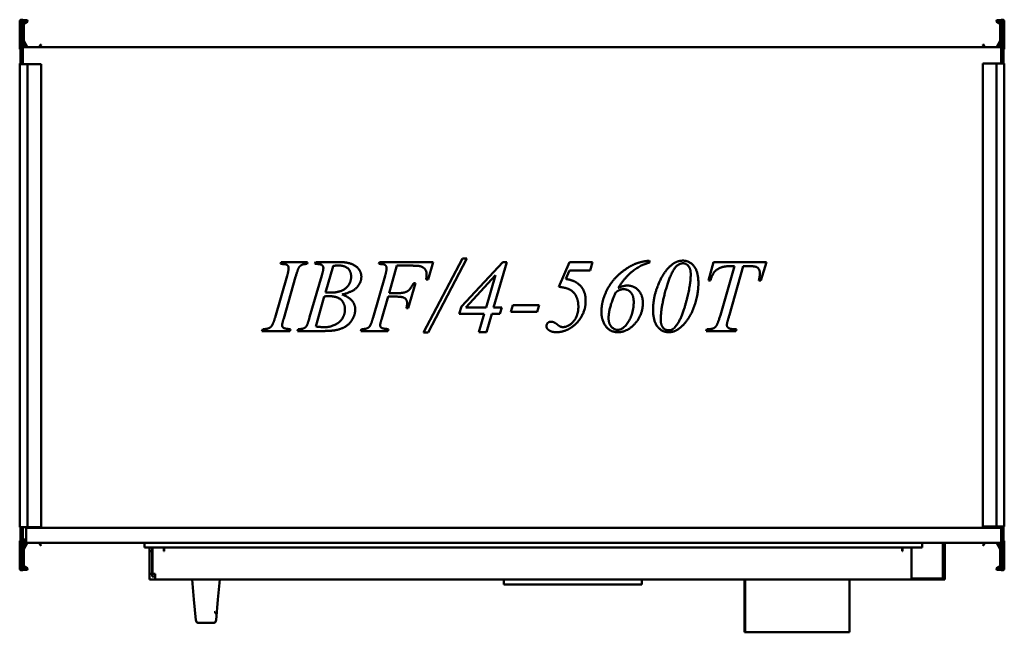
# Model space of a CAD drawing. Header units: millimetres. Extents: x 550 to 1550, y 431 to 1054.
import ezdxf

# ---------------------------------------------------------------- set-up
doc = ezdxf.new("R2010")
doc.units = ezdxf.units.MM
doc.header["$LTSCALE"] = 5
doc.layers.add('Widoczne (ISO)', color=7, linetype='Continuous', lineweight=50)

msp = doc.modelspace()

# ---------------------------------------------------------------- linework, layer by layer
at = {"layer": 'Widoczne (ISO)'}
for p, q in [((550, 1024.3), (550, 1052.1)), ((550.8, 1053.6), (550.8, 1011.6)), ((550.8, 1053.6), (553.3, 1053.6)), ((553.3, 1011.6), (553.3, 1053.6)), ((553.3, 1053.3), (557, 1053.3)), ((557, 1052.5), (553.3, 1052.5)), ((553.8, 1050.3), (557.1, 1052.2)), ((557.5, 1051.5), (554.2, 1049.6)), ((1542.5, 1051.5), (1545.8, 1049.6)), ((1546.2, 1050.3), (1542.9, 1052.2)), ((1546.7, 1053.3), (1543, 1053.3)), ((1543, 1052.5), (1546.7, 1052.5)), ((1546.7, 1053.6), (1546.7, 1011.6)), ((1549.2, 1053.6), (1546.7, 1053.6)), ((1549.2, 1011.6), (1549.2, 1053.6)), ((1550, 1024.3), (1550, 1052.1)), ((554.1, 1049.4), (554.1, 1032.3)), ((1545.9, 1049.4), (1545.9, 1032.3)), ((557, 1025.6), (553.4, 1031.8)), ((554.1, 1032.2), (557.7, 1026)), ((1545.9, 1032.2), (1542.3, 1026)), ((1543, 1025.6), (1546.6, 1031.8)), ((553.3, 1027.5), (555.2, 1027.5)), ((555.2, 1025.9), (553.3, 1025.9)), ((553.3, 1025.6), (1546.7, 1025.6)), ((557.9, 1025.9), (569.6, 1025.9)), ((569.7, 1026), (571, 1028.2)), ((571.7, 1027.8), (570.4, 1025.6)), ((571.2, 1028.2), (571.6, 1028)), ((1528.3, 1027.8), (1529.6, 1025.6)), ((1528.8, 1028.2), (1528.4, 1028)), ((1530.3, 1026), (1529, 1028.2)), ((1542.1, 1025.9), (1530.4, 1025.9)), ((1546.7, 1027.5), (1544.8, 1027.5)), ((1544.8, 1025.9), (1546.7, 1025.9)), ((550.8, 1011.6), (550.8, 1008.3)), ((550.8, 1011.6), (553.3, 1011.6)), ((553.3, 1008.3), (553.3, 1011.6)), ((1546.7, 1011.6), (1546.7, 1009)), ((1549.2, 1011.6), (1546.7, 1011.6)), ((1549.2, 1009), (1549.2, 1011.6)), ((550, 1009), (550.8, 1009)), ((550, 1008.3), (550, 1009)), ((550, 1008.3), (551.2, 1008.3)), ((550, 1008.3), (550, 538.3)), ((557, 1008.3), (551.2, 1008.3)), ((557, 1008.3), (558, 1008.3)), ((569.6, 1008.3), (558, 1008.3)), ((558, 1008.3), (558, 538.3)), ((569.7, 1008.3), (569.6, 1008.3)), ((571, 1008.3), (569.7, 1008.3)), ((571, 1008.3), (571.2, 1008.3)), ((571.6, 1008.3), (571.2, 1008.3)), ((571.6, 1008.3), (571.7, 1008.3)), ((571.7, 1008.3), (571.7, 538.3)), ((1528.3, 1009), (1528.4, 1009)), ((1528.3, 539), (1528.3, 1009)), ((1528.8, 1009), (1528.4, 1009)), ((1528.8, 1009), (1529, 1009)), ((1530.3, 1009), (1529, 1009)), ((1530.4, 1009), (1530.3, 1009)), ((1542, 1009), (1530.4, 1009)), ((1542, 1009), (1543, 1009)), ((1542, 539), (1542, 1009)), ((1548.8, 1009), (1543, 1009)), ((1548.8, 1009), (1550, 1009)), ((1550, 539), (1550, 1009)), ((960.2, 735.8), (999.7, 810.9)), ((1004, 810.9), (964.7, 735.8)), ((999.7, 810.9), (1004, 810.9)), ((815, 805.5), (815.7, 807.4)), ((815.7, 807.4), (842.4, 807.4)), ((842.4, 807.4), (841.9, 805.5)), ((849.9, 805.5), (850.6, 807.4)), ((850.6, 807.4), (875.8, 807.4)), ((868.3, 803.4), (860.5, 776.4)), ((914.7, 805.5), (915.3, 807.4)), ((915.3, 807.4), (969.8, 807.4)), ((933.2, 803.8), (925.2, 775.9)), ((947.4, 803.8), (933.2, 803.8)), ((969.8, 807.4), (964.7, 789.8)), ((998.6, 762.2), (1040.7, 807.4)), ((1044.6, 807.4), (1031.3, 761.4)), ((1040.7, 807.4), (1044.6, 807.4)), ((1097.4, 782.3), (1108.5, 807.4)), ((1108.5, 807.4), (1131.9, 807.4)), ((1131.9, 807.4), (1129.5, 798.9)), ((1189.7, 808.9), (1189.7, 806.9)), ((1249.7, 788.8), (1254.7, 807.4)), ((1254.7, 807.4), (1308.4, 807.4)), ((1261.6, 753.6), (1275.9, 803.3)), ((1284.8, 803.3), (1270.8, 753.8)), ((1275.9, 803.3), (1271.9, 803.3)), ((1290.6, 803.3), (1284.8, 803.3)), ((1308.4, 807.4), (1302.6, 788.8)), ((809.4, 751.2), (821.6, 793.4)), ((830.2, 792.3), (818.1, 750.1)), ((844.5, 751.4), (856.8, 793.8)), ((908.9, 751.2), (921.1, 793.4)), ((1033.2, 794.1), (1003, 761.4)), ((1023.7, 761.4), (1033.2, 794.1)), ((1108.4, 798.9), (1104.6, 790.3)), ((1129.5, 798.9), (1108.4, 798.9)), ((952, 786), (944.7, 760.5)), ((950.1, 786), (952, 786)), ((964.7, 789.8), (962.8, 789.8)), ((1251.6, 788.8), (1249.7, 788.8)), ((1302.6, 788.8), (1300.7, 788.8)), ((859.4, 772.5), (850.6, 742)), ((924.2, 772.3), (917.8, 750.1)), ((933.6, 772.3), (924.2, 772.3)), ((925.2, 775.9), (934.5, 775.9)), ((944.7, 760.5), (942.7, 760.5)), ((996.4, 755), (998.6, 762.2)), ((1003, 761.4), (1023.7, 761.4)), ((1031.3, 761.4), (1039.6, 761.4)), ((1039.6, 761.4), (1037.7, 755)), ((1048.8, 756.9), (1050.9, 763.8)), ((1050.9, 763.8), (1077.7, 763.8)), ((1077.7, 763.8), (1075.6, 756.9)), ((1021.8, 755), (996.4, 755)), ((1016.4, 736.2), (1021.8, 755)), ((1029.4, 755), (1024, 736.2)), ((1037.7, 755), (1029.4, 755)), ((1075.6, 756.9), (1048.8, 756.9)), ((796, 737.4), (796.8, 739.3)), ((824.5, 737.4), (796, 737.4)), ((825.1, 739.3), (824.5, 737.4)), ((832.2, 737.4), (832.8, 739.3)), ((857.8, 737.4), (832.2, 737.4)), ((896.5, 737.4), (897.2, 739.3)), ((923.9, 737.4), (896.5, 737.4)), ((924.6, 739.3), (923.9, 737.4)), ((964.7, 735.8), (960.2, 735.8)), ((1024, 736.2), (1016.4, 736.2)), ((1247.3, 737.4), (1247.9, 739.3)), ((1277.5, 737.4), (1247.3, 737.4)), ((1247.9, 739.3), (1249.3, 739.3)), ((1275.7, 739.3), (1278, 739.3)), ((1278, 739.3), (1277.5, 737.4)), ((551.2, 538.3), (550, 538.3)), ((550.8, 538.3), (550.8, 536.4)), ((550.8, 536.4), (550.8, 494.4)), ((550.8, 536.4), (553.3, 536.4)), ((551.2, 538.3), (557, 538.3)), ((553.3, 536.4), (553.3, 538.3)), ((553.3, 494.4), (553.3, 536.4)), ((556.7, 537.4), (1546.7, 537.4)), ((556.7, 537.4), (556.7, 522.4)), ((558, 538.3), (557, 538.3)), ((558, 538.3), (569.6, 538.3)), ((569.6, 538.3), (569.7, 538.3)), ((569.7, 538.3), (571, 538.3)), ((571.2, 538.3), (571, 538.3)), ((571.2, 538.3), (571.6, 538.3)), ((571.7, 538.3), (571.6, 538.3)), ((1528.4, 539), (1528.3, 539)), ((1528.4, 539), (1528.8, 539)), ((1529, 539), (1528.8, 539)), ((1529, 539), (1530.3, 539)), ((1530.3, 539), (1530.4, 539)), ((1530.4, 539), (1542, 539)), ((1543, 539), (1542, 539)), ((1543, 539), (1548.8, 539)), ((1546.7, 539), (1546.7, 536.4)), ((1546.7, 536.4), (1546.7, 494.4)), ((1549.2, 536.4), (1546.7, 536.4)), ((1550, 539), (1548.8, 539)), ((1549.2, 536.4), (1549.2, 539)), ((1549.2, 494.4), (1549.2, 536.4)), ((550, 523.7), (550, 495.9)), ((556.7, 525.6), (553.3, 525.6)), ((556.7, 524.7), (553.3, 524.7)), ((553.3, 523.9), (554.2, 523.9)), ((555.2, 522.1), (553.3, 522.1)), ((553.3, 520.5), (555.2, 520.5)), ((557, 522.4), (553.4, 516.3)), ((554.1, 515.9), (557.7, 522)), ((554.2, 522.4), (554.2, 523.9)), ((556.7, 522.4), (554.2, 522.4)), ((1546.7, 522.4), (556.7, 522.4)), ((557.9, 522.1), (569.6, 522.1)), ((569.7, 522), (571, 519.9)), ((571.7, 520.3), (570.4, 522.4)), ((571.2, 519.8), (571.6, 520)), ((676.7, 517.4), (676.7, 522.4)), ((1466.7, 517.4), (1466.7, 522.4)), ((1487.7, 485.9), (1487.7, 522.4)), ((1487.7, 521.4), (1489.7, 521.4)), ((1489.7, 484.9), (1489.7, 521.4)), ((1528.3, 520.3), (1529.6, 522.4)), ((1528.8, 519.8), (1528.4, 520)), ((1530.3, 522), (1529, 519.9)), ((1542.1, 522.1), (1530.4, 522.1)), ((1545.9, 515.9), (1542.3, 522)), ((1543, 522.4), (1546.6, 516.3)), ((1544.8, 522.1), (1546.7, 522.1)), ((1546.7, 520.5), (1544.8, 520.5)), ((1550, 523.7), (1550, 495.9)), ((554.1, 498.7), (554.1, 515.8)), ((676.7, 517.4), (1466.7, 517.4)), ((681.7, 517.4), (681.7, 515.4)), ((681.7, 513.9), (681.7, 515.4)), ((681.7, 513.9), (681.7, 490.9)), ((684.7, 513.9), (681.7, 513.9)), ((684.7, 515.4), (684.7, 517.4)), ((684.7, 515.4), (684.7, 513.9)), ((684.7, 513.9), (684.7, 490.9)), ((684.8, 490.9), (684.8, 517.4)), ((696.5, 513.9), (696.5, 517.4)), ((696.8, 513.9), (696.5, 513.9)), ((696.8, 515.4), (696.8, 517.4)), ((696.8, 515.4), (696.8, 513.9)), ((1446.2, 517.4), (1446.2, 515.4)), ((1446.2, 513.9), (1446.2, 515.4)), ((1446.5, 513.9), (1446.2, 513.9)), ((1446.5, 517.4), (1446.5, 513.9)), ((1455.7, 517.4), (1455.7, 485.9)), ((1545.9, 498.7), (1545.9, 515.8)), ((550.8, 494.4), (553.3, 494.4)), ((557, 495.5), (553.3, 495.5)), ((553.3, 494.7), (557, 494.7)), ((553.8, 497.8), (557.1, 495.9)), ((557.5, 496.6), (554.2, 498.5)), ((681.7, 490.9), (681.7, 484.9)), ((684.7, 490.9), (681.7, 490.9)), ((684.7, 490.9), (684.7, 487.9)), ((687.7, 490.9), (684.8, 490.9)), ((687.7, 484.9), (687.7, 490.9)), ((1542.5, 496.6), (1545.8, 498.5)), ((1546.2, 497.8), (1542.9, 495.9)), ((1543, 495.5), (1546.7, 495.5)), ((1546.7, 494.7), (1543, 494.7)), ((1549.2, 494.4), (1546.7, 494.4)), ((687.7, 484.9), (681.7, 484.9)), ((687.7, 487.9), (684.7, 487.9)), ((1455.7, 484.9), (687.7, 484.9)), ((725.2, 484.9), (727, 464.7)), ((751.4, 464.7), (753.2, 484.9)), ((1041.7, 484.9), (1041.7, 479.9)), ((1181.7, 484.9), (1181.7, 479.9)), ((1286.1, 431.4), (1286.1, 484.9)), ((1286.9, 484.9), (1286.9, 431.4)), ((1392.9, 484.9), (1392.9, 431.4)), ((1455.7, 485.9), (1455.7, 484.9)), ((1487.7, 485.9), (1455.7, 485.9)), ((1455.7, 484.9), (1458.7, 484.9)), ((1458.7, 484.9), (1458.7, 485.9)), ((1489.7, 484.9), (1458.7, 484.9)), ((1041.7, 479.9), (1181.7, 479.9)), ((729, 443.7), (727, 464.7)), ((751.4, 464.7), (749.4, 443.7)), ((731.9, 440.9), (746.5, 440.9)), ((1286.9, 431.4), (1286.1, 431.4)), ((1286.9, 431.4), (1392.9, 431.4))]:
    msp.add_line(p, q, dxfattribs=at)
for centre, radius, start, end in [((551.2, 1052.1), 1.2, 109.4712, 180), ((554.3, 1049.4), 1, 120, 180), ((557, 1052.3), 1, 300, 90), ((557, 1052.3), 0.2, 300, 90), ((1543, 1052.3), 1, 90, 240), ((1543, 1052.3), 0.2, 90, 240), ((1545.7, 1049.4), 1, 0, 60), ((1548.8, 1052.1), 1.2, 0, 70.5288), ((554.3, 1049.4), 0.2, 120, 180), ((1545.7, 1049.4), 0.2, 0, 60), ((554.3, 1032.3), 1, 180, 210), ((554.3, 1032.3), 0.2, 180, 210), ((1545.7, 1032.3), 0.2, 330, 0), ((1545.7, 1032.3), 1, 330, 0), ((551, 1024.3), 1, 180, 258.463), ((555.2, 1026.7), 0.8, 270, 90), ((557.9, 1026.1), 0.2, 210, 270), ((569.6, 1026.1), 0.2, 270, 330), ((571.1, 1028.1), 0.2, 60, 150), ((571.5, 1027.9), 0.2, 330, 60), ((1528.5, 1027.9), 0.2, 120, 210), ((1528.9, 1028.1), 0.2, 30, 120), ((1530.4, 1026.1), 0.2, 210, 270), ((1542.1, 1026.1), 0.2, 270, 330), ((1544.8, 1026.7), 0.8, 90, 270), ((1549, 1024.3), 1, 281.537, 0), ((551, 523.7), 1, 101.537, 180), ((555.2, 521.3), 0.8, 270, 90), ((557.9, 521.9), 0.2, 90, 150), ((569.6, 521.9), 0.2, 30, 90), ((571.5, 520.2), 0.2, 300, 30), ((1528.5, 520.2), 0.2, 150, 240), ((1530.4, 521.9), 0.2, 90, 150), ((1542.1, 521.9), 0.2, 30, 90), ((1544.8, 521.3), 0.8, 90, 270), ((1549, 523.7), 1, 0, 78.463), ((554.3, 515.8), 1, 150, 180), ((554.3, 515.8), 0.2, 150, 180), ((571.1, 520), 0.2, 210, 300), ((1528.9, 520), 0.2, 240, 330), ((1545.7, 515.8), 0.2, 0, 30), ((1545.7, 515.8), 1, 0, 30), ((551.2, 495.9), 1.2, 180, 250.5288), ((554.3, 498.7), 1, 180, 240), ((554.3, 498.7), 0.2, 180, 240), ((557, 495.7), 1, 270, 60), ((557, 495.7), 0.2, 270, 60), ((1543, 495.7), 1, 120, 270), ((1543, 495.7), 0.2, 120, 270), ((1545.7, 498.7), 0.2, 300, 0), ((1545.7, 498.7), 1, 300, 0), ((1548.8, 495.9), 1.2, 289.4712, 0), ((731.9, 443.9), 3, 185.1944, 199.4712), ((731.9, 443.9), 3, 199.4712, 270), ((746.5, 443.9), 3, 270, 340.5288), ((746.5, 443.9), 3, 340.5288, 354.8056)]:
    msp.add_arc(centre, radius, start, end, dxfattribs=at)
for points in [[(823.1, 801.4), (823.1, 802.7), (821.7, 804.6), (819, 805.5), (815, 805.5)], [(821.6, 793.4), (823.1, 798.7), (823.1, 801.4)], [(836.9, 804.7), (834.6, 803.7), (832.2, 799.5), (830.2, 792.3)], [(841.9, 805.5), (838.5, 805.6), (836.9, 804.7)], [(851.5, 805.5), (850.7, 805.5), (849.9, 805.5)], [(858.4, 801.4), (858.4, 803.3), (855.5, 805.5), (851.5, 805.5)], [(856.8, 793.8), (858.4, 799.2), (858.4, 801.4)], [(873.1, 804), (871.2, 804), (868.3, 803.4)], [(886.6, 792.7), (886.6, 798), (880.1, 804), (873.1, 804)], [(875.8, 807.4), (882.1, 807.4), (892.1, 803.5), (897, 796.5), (897, 792.6)], [(922.6, 801.4), (922.6, 802.7), (921.2, 804.6), (918.6, 805.5), (914.7, 805.5)], [(921.1, 793.4), (922.6, 798.4), (922.6, 801.4)], [(956.6, 803.3), (954.5, 803.8), (947.4, 803.8)], [(963.3, 795), (963.3, 798.4), (959.6, 802.5), (956.6, 803.3)], [(1140.8, 756.6), (1140.8, 767.2), (1150.6, 787.8), (1167.4, 802.6), (1176.5, 806.1)], [(1189.7, 806.9), (1180.9, 804.8), (1164.2, 791.6), (1157.9, 781.2)], [(1176.5, 806.1), (1181.9, 808.1), (1189.7, 808.9)], [(1197.9, 782.9), (1203.2, 796.9), (1211.5, 804.1)], [(1223.7, 806.2), (1220.7, 806.2), (1214.6, 801.5), (1208, 786.6), (1205, 774.9)], [(1211.5, 804.1), (1216.9, 808.9), (1223.6, 808.9)], [(1223.6, 808.9), (1230.2, 808.9), (1239.3, 797.8), (1239.3, 785.9)], [(1231.5, 795), (1231.5, 800.7), (1226.9, 806.2), (1223.7, 806.2)], [(1271.9, 803.3), (1265.6, 803.3), (1257.9, 800.2), (1253.1, 794.3), (1251.6, 788.8)], [(1299.4, 801.8), (1297.7, 803.3), (1290.6, 803.3)], [(1301.7, 796.1), (1301.7, 799.9), (1299.4, 801.8)], [(865.4, 776.4), (876.1, 776.4), (886.6, 785.7), (886.6, 792.7)], [(897, 792.6), (897, 786.6), (887.8, 776.8), (877.4, 774.5)], [(962.8, 789.8), (963.3, 793), (963.3, 795)], [(1104.6, 790.3), (1113, 789), (1117.6, 785.1)], [(1224.6, 759.2), (1231.5, 781.2), (1231.5, 795)], [(1300.7, 788.8), (1301.7, 792.9), (1301.7, 796.1)], [(934.5, 775.9), (940.7, 775.9), (946.8, 779.7), (950.1, 786)], [(1117.4, 762.4), (1117.4, 768.8), (1112.2, 777.9), (1104.1, 781.6), (1097.4, 782.3)], [(1117.6, 785.1), (1124.8, 779.1), (1124.8, 768.3)], [(1157.9, 781.2), (1163.5, 783.6), (1167.1, 783.6)], [(1167.1, 783.6), (1173.7, 783.6), (1182.9, 774.1), (1182.9, 766)], [(1193.3, 759.2), (1193.3, 771.1), (1197.9, 782.9)], [(1239.3, 785.9), (1239.3, 775.7), (1232.6, 754.4), (1226.5, 746.6)], [(863.6, 772.8), (861.9, 772.8), (859.4, 772.5)], [(860.5, 776.4), (863.9, 776.4), (865.4, 776.4)], [(880.3, 759.3), (880.3, 765.6), (872.4, 772.8), (863.6, 772.8)], [(877.4, 774.5), (884.2, 772.1), (890.8, 764.2), (890.8, 759.6)], [(943.5, 765.6), (943.5, 768.8), (939.3, 772.3), (933.6, 772.3)], [(1155.5, 776.8), (1148.1, 761.1), (1148.1, 750.4)], [(1163.3, 779.9), (1161.5, 779.9), (1158.2, 778.7), (1155.5, 776.8)], [(1173.6, 767.2), (1173.6, 773.3), (1167.6, 779.9), (1163.3, 779.9)], [(1205, 774.9), (1201.1, 759.6), (1201.1, 748.8)], [(942.7, 760.5), (943.5, 763.6), (943.5, 765.6)], [(1101.7, 741.4), (1107.6, 741.4), (1117.4, 753), (1117.4, 762.4)], [(1124.8, 768.3), (1124.8, 761), (1119.5, 749.4), (1111.9, 741.6), (1107.4, 739.3)], [(1157.3, 738.6), (1163.3, 738.6), (1173.6, 755.8), (1173.6, 767.2)], [(1182.9, 766), (1182.9, 753.7), (1167, 736.2), (1157.8, 736.2)], [(805.9, 742.5), (807.6, 744.9), (809.4, 751.2)], [(818.1, 750.1), (816.5, 744.8), (816.5, 743.3)], [(841.3, 742.4), (842.5, 744.4), (844.5, 751.4)], [(859.5, 741.3), (867.7, 741.3), (880.3, 751), (880.3, 759.3)], [(890.8, 759.6), (890.8, 754.3), (885.4, 744.8), (877, 739.5), (871, 738.3)], [(905.6, 742.4), (907.1, 744.5), (908.9, 751.2)], [(917.8, 750.1), (916.1, 745), (916.1, 743.3)], [(1157.8, 736.2), (1149.4, 736.2), (1140.8, 748.6), (1140.8, 756.6)], [(1148.1, 750.4), (1148.1, 744.9), (1153.7, 738.6), (1157.3, 738.6)], [(1209.1, 736.2), (1202.4, 736.2), (1193.3, 747.3), (1193.3, 759.2)], [(1214.4, 740.2), (1220.4, 745.8), (1224.6, 759.2)], [(1255.5, 740.6), (1256.9, 741.5), (1259.4, 746.1), (1261.6, 753.6)], [(1270.8, 753.8), (1268.2, 745.4), (1268.2, 743.5)], [(796.8, 739.3), (801.1, 739.4), (802.5, 740.1)], [(802.5, 740.1), (804.8, 740.9), (805.9, 742.5)], [(816.5, 743.3), (816.5, 742.2), (817.8, 740.5), (820.6, 739.6), (825.1, 739.3)], [(832.8, 739.3), (836.9, 739.4), (838.3, 740.1)], [(838.3, 740.1), (840.4, 741), (841.3, 742.4)], [(850.6, 742), (856.3, 741.3), (859.5, 741.3)], [(897.2, 739.3), (901.3, 739.4), (902.6, 740.1)], [(902.6, 740.1), (904.7, 740.9), (905.6, 742.4)], [(916.1, 743.3), (916.1, 741.5), (919, 739.7), (924.6, 739.3)], [(1085, 742.4), (1085, 744.3), (1087.7, 746.9), (1089.7, 746.9)], [(1087.1, 738.5), (1085, 740.1), (1085, 742.4)], [(1089.7, 746.9), (1092.4, 746.9), (1095.8, 744.2)], [(1095.8, 744.2), (1097.8, 742.5), (1099.2, 741.9)], [(1099.2, 741.9), (1100.2, 741.4), (1101.7, 741.4)], [(1201.1, 748.8), (1201.1, 743.4), (1205.8, 738.1), (1209.1, 738.1)], [(1209.1, 738.1), (1212.2, 738.1), (1214.4, 740.2)], [(1226.5, 746.6), (1221.6, 740.5), (1216.3, 737.8)], [(1249.3, 739.3), (1253.3, 739.3), (1255.5, 740.6)], [(1268.2, 743.5), (1268.2, 741.7), (1271.5, 739.3), (1275.7, 739.3)], [(871, 738.3), (866.8, 737.4), (857.8, 737.4)], [(1095.4, 736.2), (1090.1, 736.2), (1087.1, 738.5)], [(1107.4, 739.3), (1101.4, 736.2), (1095.4, 736.2)], [(1216.3, 737.8), (1213.2, 736.2), (1209.1, 736.2)]]:
    msp.add_open_spline(points, degree=2, dxfattribs=at)
msp.add_open_spline([(750, 449.8), (750, 449.4), (749.9, 449.1), (749.9, 448.9), (749.9, 448.8), (749.9, 448.7), (749.9, 448.7), (749.9, 448.7), (749.9, 448.7), (749.9, 448.7), (749.9, 448.7), (749.9, 448.7), (749.9, 448.7), (749.9, 448.7), (749.9, 448.7), (749.9, 448.7), (749.9, 448.7), (749.9, 448.7), (749.9, 448.7), (749.9, 448.7), (749.9, 448.7), (749.9, 448.7), (749.9, 448.7), (749.9, 448.7), (749.9, 448.7), (749.9, 448.7), (749.9, 448.7), (749.9, 448.7), (749.9, 448.7), (749.9, 448.7), (749.9, 448.7), (749.9, 448.8), (749.9, 449), (749.9, 449.4), (749.8, 449.7), (749.6, 450.3), (749.4, 450.6), (749, 451.1), (748.8, 451.3), (748.2, 451.7), (747.9, 451.8), (747.6, 451.9), (747.5, 451.9), (747.4, 451.9)], degree=3, knots=[0, 0, 0, 0, 0.373311, 0.373311, 0.563866, 0.563866, 0.659633, 0.659633, 0.707574, 0.707574, 0.73155, 0.73155, 0.743538, 0.743538, 0.749531, 0.749531, 0.752528, 0.752528, 0.754026, 0.754026, 0.754775, 0.754775, 0.755149, 0.755149, 0.755456, 0.755456, 0.755494, 0.755494, 0.755518, 0.755518, 0.757379, 0.757379, 0.796743, 0.796743, 0.893017, 0.893017, 0.98889, 0.98889, 1.084658, 1.084658, 1.179044, 1.179044, 1.205123, 1.205123, 1.205123, 1.205123], dxfattribs=at)

doc.saveas('drawing.dxf')
